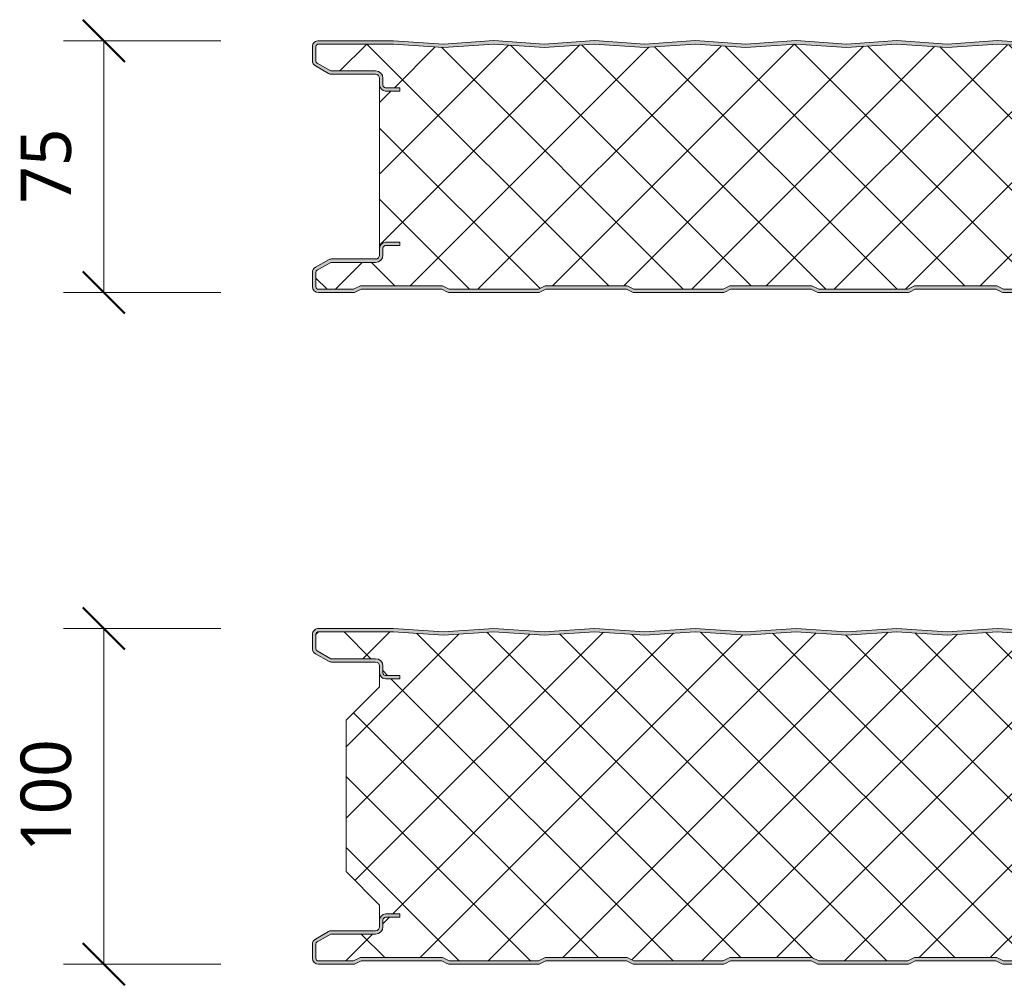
# Model space of a CAD drawing. Header units: millimetres. Extents: x 196 to 3485, y -270 to 1649.
# Tile 3 of 13: x 196 to 490, y 1130 to 1418. Entities that reach past the tile are written whole.
import ezdxf

# ---------------------------------------------------------------- set-up
doc = ezdxf.new("R2010")
doc.units = ezdxf.units.MM
for name, color, linetype, lineweight in [('A-ANNO-DIMS', 211, 'Continuous', 9), ('A-ANNO-DIMS-5', 211, 'Continuous', 9), ('A-DETL-GENF', 92, 'Continuous', 13)]:
    doc.layers.add(name, color=color, linetype=linetype, lineweight=lineweight)
doc.styles.add('Yu Gothic', font='Yu Gothic.ttf', dxfattribs={"height": 15})
doc.dimstyles.new('Diagonal', dxfattribs={"dimscale": 304.8, "dimtxt": 17.413553, "dimasz": 0.04101, "dimexe": 0.03937, "dimexo": 0.024606, "dimgap": 0.024606, "dimtad": 1, "dimdec": 0, "dimzin": 0, "dimdsep": 46, "dimtxsty": 'Yu Gothic', "dimblk1": 'OBLIQUE', "dimblk2": 'OBLIQUE', "dimsah": 1, "dimcen": 0.09, "dimazin": 0, "dimtfac": 1, "dimtdec": 4, "dimtix": 1, "dimtmove": 0, "dimatfit": 3, "dimfxl": 1, "dimtvp": 1, "dimtfill": 1, "dimtolj": 1, "dimtzin": 0, "dimarcsym": 2})

# ---------------------------------------------------------------- blocks, each defined once
blk = doc.blocks.new('CR 1100 - SATINLINE - FINELINE - CR 1100 75mm - SATINLINE - FINELINE-4278196-15 PANEL SIZE AND PROFILE Copy 1 Copy 2 Copy 1 Copy 1 Copy 2 Copy 1 Copy 1 Copy 1')
at = {"layer": 'A-DETL-GENF'}
h = blk.add_hatch(color=256, dxfattribs=at)
h.paths.add_polyline_path([(1057.01, 0), (1057.49, 0.06), (1057.94, 0.22), (1059.5, 1), (1083.5, 1), (1085.51, 0.06), (1086, 0), (1096.2, 0), (1096.67, 0.06), (1097.1, 0.24), (1097.48, 0.53), (1097.76, 0.9), (1097.94, 1.33), (1098, 1.8), (1098.04, 9.61), (1098.16, 9.9), (1098.35, 10.15), (1098.6, 10.34), (1098.89, 10.46), (1099.2, 10.5), (1118.2, 10.5), (1118.67, 10.56), (1119.1, 10.74), (1119.48, 11.03), (1119.76, 11.4), (1119.94, 11.83), (1120, 12.3), (1120, 13.2), (1119.94, 13.67), (1119.76, 14.1), (1119.38, 14.55), (1119.1, 14.76), (1118.67, 14.94), (1118.2, 15), (1114, 15), (1114, 14), (1118.41, 13.97), (1118.77, 13.77), (1118.98, 13.41), (1119, 13.2), (1118.98, 12.09), (1118.77, 11.73), (1118.41, 11.53), (1118.2, 11.5), (1099.2, 11.5), (1098.63, 11.43), (1098.1, 11.21), (1097.65, 10.86), (1097.3, 10.4), (1097.08, 9.87), (1097, 9.3), (1096.98, 1.59), (1096.77, 1.23), (1096.41, 1.03), (1096.2, 1), (1085.74, 1), (1083.74, 2), (1059.27, 2), (1057.27, 1), (1030.74, 1), (1028.74, 2), (1004.27, 2), (1002.27, 1), (975.74, 1), (973.74, 2), (949.27, 2), (947.27, 1), (920.74, 1), (918.74, 2), (894.27, 2), (892.27, 1), (865.74, 1), (863.74, 2), (839.27, 2), (837.27, 1), (810.74, 1), (808.74, 2), (784.27, 2), (782.27, 1), (755.74, 1), (753.74, 2), (729.27, 2), (727.27, 1), (700.74, 1), (698.74, 2), (674.27, 2), (672.27, 1), (645.74, 1), (643.74, 2), (619.27, 2), (617.27, 1), (590.74, 1), (588.74, 2), (564.27, 2), (562.27, 1), (535.74, 1), (533.74, 2), (509.27, 2), (507.27, 1), (480.74, 1), (478.74, 2), (454.27, 2), (452.27, 1), (425.74, 1), (423.74, 2), (399.27, 2), (397.27, 1), (370.74, 1), (368.74, 2), (344.27, 2), (342.27, 1), (315.74, 1), (313.74, 2), (289.27, 2), (287.27, 1), (260.74, 1), (258.74, 2), (234.27, 2), (232.27, 1), (205.74, 1), (203.74, 2), (179.27, 2), (177.27, 1), (150.74, 1), (148.74, 2), (124.27, 2), (122.27, 1), (95.74, 1), (93.74, 2), (69.27, 2), (67.27, 1), (40.74, 1), (38.74, 2), (14.27, 2), (12.27, 1), (1.59, 1.03), (1.23, 1.23), (1.03, 1.59), (1, 1.8), (1.03, 6.17), (1.23, 6.53), (1.4, 6.65), (5.46, 9), (18.8, 9), (19.37, 9.07), (19.9, 9.29), (20.36, 9.64), (20.71, 10.1), (20.93, 10.63), (21, 11.2), (21.03, 13.41), (21.23, 13.77), (21.59, 13.97), (21.8, 14), (26, 14), (26, 15), (21.8, 15), (21.33, 14.94), (20.9, 14.76), (20.53, 14.47), (20.24, 14.1), (20.06, 13.67), (20, 13.2), (19.96, 10.89), (19.84, 10.6), (19.65, 10.35), (19.4, 10.16), (19.11, 10.04), (18.8, 10), (5.68, 10), (5.21, 9.94), (4.78, 9.76), (0.9, 7.52), (0.53, 7.23), (0.24, 6.86), (0.06, 6.43), (0, 5.52), (0, 1.8), (0.06, 1.33), (0.24, 0.9), (0.53, 0.53), (0.9, 0.24), (1.33, 0.06), (1.8, 0), (12.49, 0.06), (12.94, 0.22), (14.5, 1), (38.5, 1), (40.51, 0.06), (41, 0), (67.49, 0.06), (67.94, 0.22), (69.5, 1), (93.5, 1), (95.51, 0.06), (96, 0), (122.49, 0.06), (122.94, 0.22), (124.5, 1), (148.5, 1), (150.51, 0.06), (151, 0), (177.49, 0.06), (177.94, 0.22), (179.5, 1), (203.5, 1), (205.51, 0.06), (206, 0), (232.49, 0.06), (232.94, 0.22), (234.5, 1), (258.5, 1), (260.51, 0.06), (261, 0), (287.49, 0.06), (287.94, 0.22), (289.5, 1), (313.5, 1), (315.51, 0.06), (316, 0), (342.49, 0.06), (342.94, 0.22), (344.5, 1), (368.5, 1), (370.51, 0.06), (371, 0), (397.49, 0.06), (397.94, 0.22), (399.5, 1), (423.5, 1), (425.51, 0.06), (426, 0), (452.49, 0.06), (453.05, 0.28), (454.5, 1), (478.5, 1), (480.51, 0.06), (481, 0), (507.49, 0.06), (507.94, 0.22), (509.5, 1), (533.5, 1), (535.51, 0.06), (536, 0), (562.49, 0.06), (562.94, 0.22), (564.5, 1), (588.5, 1), (590.51, 0.06), (591, 0), (617.49, 0.06), (617.94, 0.22), (619.5, 1), (643.5, 1), (645.51, 0.06), (646, 0), (672.49, 0.06), (672.94, 0.22), (674.5, 1), (698.5, 1), (700.51, 0.06), (701, 0), (727.49, 0.06), (727.94, 0.22), (729.5, 1), (753.5, 1), (755.51, 0.06), (756, 0), (782.49, 0.06), (782.94, 0.22), (784.5, 1), (808.5, 1), (810.51, 0.06), (811, 0), (837.49, 0.06), (837.94, 0.22), (839.5, 1), (863.5, 1), (865.51, 0.06), (866, 0), (892.49, 0.06), (892.94, 0.22), (894.5, 1), (918.5, 1), (920.51, 0.06), (921, 0), (947.49, 0.06), (947.94, 0.22), (949.5, 1), (973.5, 1), (975.51, 0.06), (976, 0), (1002.49, 0.06), (1002.94, 0.22), (1004.5, 1), (1028.5, 1), (1030.51, 0.06), (1031, 0)])
h.paths.add_polyline_path([(1118.2, 60), (1118.67, 60.06), (1119.1, 60.24), (1119.48, 60.53), (1119.76, 60.9), (1119.94, 61.33), (1120, 61.8), (1120, 62.7), (1119.94, 63.17), (1119.76, 63.6), (1119.48, 63.97), (1119.1, 64.26), (1118.67, 64.44), (1118.2, 64.5), (1098.89, 64.54), (1098.6, 64.66), (1098.35, 64.85), (1098.16, 65.1), (1098.04, 65.39), (1098, 65.7), (1098, 73.2), (1097.94, 73.67), (1097.76, 74.1), (1097.48, 74.47), (1097.1, 74.76), (1096.67, 74.94), (1096.2, 75), (1073.93, 75), (1059, 74), (1044, 75.01), (1029, 74), (1014, 75.01), (999, 74), (984, 75.01), (969, 74), (954, 75.01), (939, 74), (924, 75.01), (909, 74), (894, 75.01), (879, 74), (864, 75.01), (849, 74), (834, 75.01), (819, 74), (804, 75.01), (789, 74), (774, 75.01), (759, 74), (744, 75.01), (729, 74), (714, 75.01), (699, 74), (684, 75.01), (669, 74), (654, 75.01), (639, 74), (624, 75.01), (609, 74), (594, 75.01), (579, 74), (564, 75.01), (549, 74), (534, 75.01), (519, 74), (504, 75.01), (489, 74), (474, 75.01), (459, 74), (444, 75.01), (429, 74), (414, 75.01), (399, 74), (384, 75.01), (369, 74), (354, 75.01), (339, 74), (324, 75.01), (309, 74), (294, 75.01), (279, 74), (264, 75.01), (249, 74), (234, 75.01), (219, 74), (204, 75.01), (189, 74), (174, 75.01), (159, 74), (144, 75.01), (129, 74), (114, 75.01), (99, 74), (84, 75.01), (69, 74), (54, 75.01), (39, 74), (24.14, 75), (1.51, 74.98), (1.1, 74.86), (0.74, 74.65), (0.43, 74.37), (0.19, 74.02), (0.05, 73.62), (0, 73.2), (0, 69.04), (0.06, 68.57), (0.24, 68.14), (0.53, 67.77), (0.9, 67.48), (4.78, 65.24), (5.21, 65.06), (5.68, 65), (19.11, 64.96), (19.4, 64.84), (19.65, 64.65), (19.84, 64.4), (19.96, 64.11), (20, 63.8), (20, 61.8), (20.06, 61.34), (20.24, 60.9), (20.61, 60.47), (20.9, 60.24), (21.33, 60.06), (21.8, 60), (26, 60), (26, 61), (21.59, 61.03), (21.23, 61.24), (21.03, 61.59), (21, 61.8), (21, 63.8), (20.93, 64.37), (20.61, 65.03), (20.36, 65.36), (19.9, 65.71), (19.37, 65.93), (18.8, 66), (5.46, 66), (1.23, 68.48), (1.03, 68.83), (1, 69.04), (1.02, 73.39), (1.2, 73.73), (1.51, 73.95), (1.89, 74), (24.11, 74), (39, 73), (54, 74), (69, 73), (84, 74), (99, 73), (114, 74), (129, 73), (144, 74), (159, 73), (174, 74), (189, 73), (204, 74), (219, 73), (234, 74), (249, 73), (264, 74), (279, 73), (294, 74), (309, 73), (324, 74), (339, 73), (354, 74), (369, 73), (384, 74), (399, 73), (414, 74), (429, 73), (444, 74), (459, 73), (474, 74), (489, 73), (504, 74), (519, 73), (534, 74), (549, 73), (564, 74), (579, 73), (594, 74), (609, 73), (624, 74), (639, 73), (654, 74), (669, 73), (684, 74), (699, 73), (714, 74), (729, 73), (744, 74), (759, 73), (774, 74), (789, 73), (804, 74), (819, 73), (834, 74), (849, 73), (864, 74), (879, 73), (894, 74), (909, 73), (924, 74), (939, 73), (954, 74), (969, 73), (984, 74), (999.3, 73.02), (1014, 74), (1029, 73), (1044, 74), (1059, 73), (1073.89, 74), (1096.41, 73.97), (1096.77, 73.77), (1096.98, 73.41), (1097, 73.2), (1097, 65.7), (1097.08, 65.13), (1097.3, 64.6), (1097.65, 64.15), (1098.1, 63.8), (1098.63, 63.58), (1099.2, 63.5), (1118.41, 63.47), (1118.77, 63.27), (1118.98, 62.91), (1119, 62.7), (1118.98, 61.59), (1118.77, 61.24), (1118.41, 61.03), (1118.2, 61), (1114, 61), (1114, 60)])
h = blk.add_hatch(dxfattribs=at)
h.set_pattern_fill('FP_2', color=256, style=0, pattern_type=2)
h.set_pattern_definition([(45, (-283.583, -1336.559), (-10.6066, 10.6066), []), (135, (-283.583, -1336.559), (-10.6066, -10.6066), [])])
h.paths.add_polyline_path([(1057.01, 1), (1057.27, 1), (1059.27, 2), (1083.74, 2), (1085.74, 1), (1096.41, 1.03), (1096.77, 1.23), (1096.9, 1.4), (1097, 1.8), (1097.04, 9.61), (1097.09, 9.9), (1097.3, 10.4), (1097.65, 10.86), (1098.1, 11.21), (1098.63, 11.43), (1099.2, 11.5), (1118.41, 11.53), (1118.77, 11.73), (1118.9, 11.9), (1119, 12.3), (1118.95, 13.41), (1118.9, 13.6), (1118.6, 13.89), (1118.2, 14), (1114, 14), (1114, 15), (1118.6, 14.95), (1118.77, 14.9), (1119.1, 14.76), (1119.48, 14.47), (1119.76, 14.1), (1119.94, 13.67), (1120, 13.2), (1119.98, 61.59), (1119.94, 61.33), (1119.76, 60.9), (1119.48, 60.53), (1119.1, 60.24), (1118.6, 60.05), (1118.2, 60), (1114, 60), (1114, 61), (1118.41, 61.03), (1118.77, 61.24), (1118.9, 61.4), (1119, 61.8), (1118.95, 62.91), (1118.9, 63.1), (1118.6, 63.39), (1118.2, 63.5), (1098.89, 63.54), (1098.6, 63.59), (1098.1, 63.8), (1097.65, 64.15), (1097.3, 64.6), (1097.08, 65.13), (1097, 65.7), (1096.95, 73.41), (1096.85, 73.67), (1096.6, 73.89), (1096.2, 74), (1073.84, 74), (1059, 73), (1043.83, 73.99), (1029, 73), (1013.91, 74), (999, 73), (983.91, 74), (969, 73), (953.91, 74), (939, 73), (923.83, 73.99), (909, 73), (893.91, 74), (879, 73), (863.83, 73.99), (849, 73), (833.91, 74), (819, 73), (803.91, 74), (789, 73), (773.83, 73.99), (759, 73), (743.83, 73.99), (729, 73), (713.91, 74), (699, 73), (683.83, 73.99), (669, 73), (653.91, 74), (639, 73), (623.91, 74), (609, 73), (593.83, 73.99), (579, 73), (563.91, 74), (549, 73), (533.91, 74), (519, 73), (503.83, 73.99), (489, 73), (473.83, 73.99), (459, 73), (443.83, 73.99), (429, 73), (413.83, 73.99), (399, 73), (383.91, 74), (369, 73), (353.91, 74), (339, 73), (323.83, 73.99), (309, 73), (293.83, 73.99), (279, 73), (263.83, 73.99), (249, 73), (233.91, 74), (219, 73), (203.83, 73.99), (189, 73), (173.91, 74), (159, 73), (143.83, 73.99), (129, 73), (113.83, 73.99), (99, 73), (83.91, 74), (69, 73), (53.91, 74), (39, 73), (24.11, 74), (1.51, 73.95), (1.2, 73.73), (1.09, 73.57), (1, 73.2), (1.06, 68.83), (1.11, 68.64), (1.4, 68.35), (5.46, 66), (19.11, 65.96), (19.4, 65.91), (19.9, 65.71), (20.36, 65.36), (20.71, 64.9), (20.93, 64.37), (21, 63.8), (21.06, 61.59), (21.16, 61.34), (21.4, 61.11), (21.8, 61), (26, 61), (26, 60), (21.4, 60.05), (21.23, 60.1), (20.9, 60.24), (20.53, 60.53), (20.24, 60.9), (20.06, 61.34), (20, 61.59), (20.03, 13.41), (20.06, 13.67), (20.24, 14.1), (20.63, 14.55), (20.9, 14.76), (21.4, 14.95), (21.8, 15), (26, 15), (26, 14), (21.59, 13.97), (21.23, 13.77), (21.11, 13.6), (21, 13.2), (20.96, 10.89), (20.91, 10.6), (20.61, 9.97), (20.36, 9.64), (19.9, 9.29), (19.37, 9.07), (18.8, 9), (5.46, 9), (1.23, 6.53), (1.11, 6.36), (1, 5.96), (1.06, 1.59), (1.11, 1.4), (1.4, 1.11), (1.8, 1), (12.27, 1), (14.27, 2), (38.74, 2), (40.74, 1), (67.27, 1), (69.27, 2), (93.74, 2), (95.74, 1), (122.27, 1), (124.27, 2), (148.74, 2), (150.74, 1), (177.27, 1), (179.27, 2), (203.74, 2), (205.74, 1), (232.27, 1), (234.27, 2), (258.74, 2), (260.74, 1), (287.27, 1), (289.27, 2), (313.74, 2), (315.74, 1), (342.27, 1), (344.27, 2), (368.74, 2), (370.74, 1), (397.27, 1), (399.27, 2), (423.74, 2), (425.74, 1), (452.27, 1), (454.27, 2), (478.74, 2), (480.74, 1), (507.27, 1), (509.27, 2), (533.74, 2), (535.74, 1), (562.27, 1), (564.27, 2), (588.74, 2), (590.74, 1), (617.27, 1), (619.27, 2), (643.74, 2), (645.74, 1), (672.27, 1), (674.27, 2), (698.74, 2), (700.74, 1), (727.27, 1), (729.27, 2), (753.74, 2), (755.74, 1), (782.27, 1), (784.27, 2), (808.74, 2), (810.74, 1), (837.27, 1), (839.27, 2), (863.74, 2), (865.74, 1), (892.27, 1), (894.27, 2), (918.74, 2), (920.74, 1), (947.27, 1), (949.27, 2), (973.74, 2), (975.74, 1), (1002.27, 1), (1004.27, 2), (1028.74, 2), (1030.74, 1), (1031, 1)])
for p, q in [((1.89, 74), (24.11, 74)), ((24.14, 75), (1.93, 75)), ((24.11, 74), (39, 73)), ((39, 74), (24.14, 75)), ((54, 75.01), (39, 74)), ((39, 73), (54, 74)), ((69, 74), (54, 75.01)), ((54, 74), (69, 73)), ((84, 75.01), (69, 74)), ((69, 73), (84, 74)), ((99, 74), (84, 75.01)), ((84, 74), (99, 73)), ((114, 75.01), (99, 74)), ((99, 73), (114, 74)), ((129, 74), (114, 75.01)), ((114, 74), (129, 73)), ((144, 75.01), (129, 74)), ((129, 73), (144, 74)), ((159, 74), (144, 75.01)), ((144, 74), (159, 73)), ((174, 75.01), (159, 74)), ((159, 73), (174, 74)), ((189, 74), (174, 75.01)), ((174, 74), (189, 73)), ((204, 75.01), (189, 74)), ((189, 73), (204, 74)), ((219, 74), (204, 75.01)), ((204, 74), (219, 73)), ((0, 73.2), (0, 69.04)), ((1, 69.04), (1, 73.2)), ((0.9, 67.48), (4.78, 65.24)), ((5.46, 66), (1.4, 68.35)), ((18.8, 66), (5.46, 66)), ((5.68, 65), (18.8, 65)), ((20, 63.8), (20, 61.8)), ((20, 61.8), (20, 13.2)), ((21, 61.8), (21, 63.8)), ((26, 61), (21.8, 61)), ((21.8, 60), (26, 60)), ((26, 60), (26, 61)), ((26, 15), (21.8, 15)), ((26, 14), (26, 15)), ((20, 13.2), (20, 11.2)), ((21, 11.2), (21, 13.2)), ((21.8, 14), (26, 14)), ((4.78, 9.76), (0.9, 7.52)), ((1.4, 6.65), (5.46, 9)), ((5.46, 9), (18.8, 9)), ((18.8, 10), (5.68, 10)), ((0, 5.96), (0, 1.8)), ((1, 1.8), (1, 5.96)), ((12.27, 1), (1.8, 1)), ((1.8, 0), (12.01, 0)), ((14.27, 2), (12.27, 1)), ((12.94, 0.22), (14.5, 1)), ((38.74, 2), (14.27, 2)), ((14.5, 1), (38.5, 1)), ((38.5, 1), (40.06, 0.22)), ((40.74, 1), (38.74, 2)), ((67.27, 1), (40.74, 1)), ((41, 0), (67.01, 0)), ((69.27, 2), (67.27, 1)), ((67.94, 0.22), (69.5, 1)), ((93.74, 2), (69.27, 2)), ((69.5, 1), (93.5, 1)), ((93.5, 1), (95.06, 0.22)), ((95.74, 1), (93.74, 2)), ((122.27, 1), (95.74, 1)), ((124.27, 2), (122.27, 1)), ((122.94, 0.22), (124.5, 1)), ((148.74, 2), (124.27, 2)), ((124.5, 1), (148.5, 1)), ((148.5, 1), (150.06, 0.22)), ((150.74, 1), (148.74, 2)), ((177.27, 1), (150.74, 1)), ((179.27, 2), (177.27, 1)), ((177.94, 0.22), (179.5, 1)), ((203.74, 2), (179.27, 2)), ((179.5, 1), (203.5, 1)), ((203.5, 1), (205.06, 0.22)), ((205.74, 1), (203.74, 2)), ((232.27, 1), (205.74, 1)), ((96, 0), (122.01, 0)), ((151, 0), (177.01, 0)), ((206, 0), (232.01, 0))]:
    blk.add_line(p, q, dxfattribs=at)
for centre, radius, start, end in [((1.8, 73.2), 1.8, 85.8468, 180), ((1.8, 73.2), 0.8, 83.7686, 180), ((1.8, 69.04), 1.8, 180, 240), ((1.8, 69.04), 0.8, 180, 240), ((5.68, 66.8), 1.8, 240, 270), ((18.8, 63.8), 2.2, 360, 90), ((18.8, 63.8), 1.2, 360, 90), ((21.8, 61.8), 1.8, 180, 270), ((21.8, 61.8), 0.8, 180, 270), ((21.8, 13.2), 1.8, 90, 180), ((21.8, 13.2), 0.8, 90, 180), ((5.68, 8.2), 1.8, 90, 120), ((18.8, 11.2), 2.2, 270, 0), ((18.8, 11.2), 1.2, 270, 360), ((1.8, 5.96), 1.8, 120, 180), ((1.8, 5.96), 0.8, 120, 180), ((1.8, 1.8), 1.8, 180, 270), ((1.8, 1.8), 0.8, 180, 270), ((12.01, 2.1), 2.1, 270, 296.5651), ((41, 2.1), 2.1, 243.4349, 270), ((67.01, 2.1), 2.1, 270, 296.5651), ((96, 2.1), 2.1, 243.4349, 270), ((122.01, 2.1), 2.1, 270, 296.5651), ((151, 2.1), 2.1, 243.4349, 270), ((177.01, 2.1), 2.1, 270, 296.5651), ((206, 2.1), 2.1, 243.4349, 270)]:
    blk.add_arc(centre, radius, start, end, dxfattribs=at)
blk = doc.blocks.new('CR 1100 - SATINLINE - FINELINE - CR 1100 100mm - SATINLINE - FINELINE-4278170-15 PANEL SIZE AND PROFILE Copy 1 Copy 2 Copy 1 Copy 1 Copy 2 Copy 1 Copy 1 Copy 1')
at = {"layer": 'A-DETL-GENF'}
h = blk.add_hatch(color=256, dxfattribs=at)
h.paths.add_polyline_path([(1057.01, 0), (1057.49, 0.06), (1057.94, 0.22), (1059.5, 1), (1083.5, 1), (1085.51, 0.06), (1086, 0), (1096.2, 0), (1096.67, 0.06), (1097.1, 0.24), (1097.48, 0.53), (1097.76, 0.9), (1097.94, 1.33), (1098, 1.8), (1098.04, 9.61), (1098.16, 9.9), (1098.35, 10.15), (1098.6, 10.34), (1098.89, 10.46), (1099.2, 10.5), (1118.2, 10.5), (1118.67, 10.56), (1119.1, 10.74), (1119.48, 11.03), (1119.76, 11.4), (1119.94, 11.83), (1120, 12.3), (1120, 13.2), (1119.94, 13.67), (1119.76, 14.1), (1119.48, 14.47), (1119.1, 14.76), (1118.67, 14.94), (1118.2, 15), (1114, 15), (1114, 14), (1118.41, 13.97), (1118.77, 13.77), (1118.98, 13.41), (1119, 13.2), (1118.98, 12.09), (1118.77, 11.73), (1118.41, 11.53), (1118.2, 11.5), (1099.2, 11.5), (1098.63, 11.43), (1098.1, 11.21), (1097.65, 10.86), (1097.3, 10.4), (1097.08, 9.87), (1097, 9.3), (1096.98, 1.59), (1096.77, 1.23), (1096.41, 1.03), (1096.2, 1), (1085.74, 1), (1083.74, 2), (1059.27, 2), (1057.27, 1), (1030.74, 1), (1028.74, 2), (1004.27, 2), (1002.27, 1), (975.74, 1), (973.74, 2), (949.27, 2), (947.27, 1), (920.74, 1), (918.74, 2), (894.27, 2), (892.27, 1), (865.74, 1), (863.74, 2), (839.27, 2), (837.27, 1), (810.74, 1), (808.74, 2), (784.27, 2), (782.27, 1), (755.74, 1), (753.74, 2), (729.27, 2), (727.27, 1), (700.74, 1), (698.74, 2), (674.27, 2), (672.27, 1), (645.74, 1), (643.74, 2), (619.27, 2), (617.27, 1), (590.74, 1), (588.74, 2), (564.27, 2), (562.27, 1), (535.74, 1), (533.74, 2), (509.27, 2), (507.27, 1), (480.74, 1), (478.74, 2), (454.27, 2), (452.27, 1), (425.74, 1), (423.74, 2), (399.27, 2), (397.27, 1), (370.74, 1), (368.74, 2), (344.27, 2), (342.27, 1), (315.74, 1), (313.74, 2), (289.27, 2), (287.27, 1), (260.74, 1), (258.74, 2), (234.27, 2), (232.27, 1), (205.74, 1), (203.74, 2), (179.27, 2), (177.27, 1), (150.74, 1), (148.74, 2), (124.27, 2), (122.27, 1), (95.74, 1), (93.74, 2), (69.27, 2), (67.27, 1), (40.74, 1), (38.74, 2), (14.27, 2), (12.27, 1), (1.59, 1.03), (1.23, 1.23), (1.03, 1.59), (1, 1.8), (1.03, 6.17), (1.23, 6.53), (1.4, 6.65), (5.46, 9), (18.8, 9), (19.37, 9.07), (19.9, 9.29), (20.36, 9.64), (20.71, 10.1), (20.93, 10.63), (21, 11.2), (21.03, 13.41), (21.23, 13.77), (21.59, 13.97), (21.8, 14), (26, 14), (26, 15), (21.8, 15), (21.33, 14.94), (20.9, 14.76), (20.53, 14.47), (20.24, 14.1), (20.06, 13.67), (20, 13.2), (19.96, 10.89), (19.84, 10.6), (19.65, 10.35), (19.4, 10.16), (19.11, 10.04), (18.8, 10), (5.68, 10), (5.21, 9.94), (4.78, 9.76), (0.9, 7.52), (0.53, 7.23), (0.24, 6.86), (0.06, 6.43), (0, 5.96), (0, 1.8), (0.06, 1.33), (0.24, 0.9), (0.53, 0.53), (0.9, 0.24), (1.33, 0.06), (1.8, 0), (12.49, 0.06), (13.02, 0.26), (14.5, 1), (38.5, 1), (40.51, 0.06), (41, 0), (67.49, 0.06), (67.94, 0.22), (69.5, 1), (93.5, 1), (95.51, 0.06), (96, 0), (122.49, 0.06), (122.94, 0.22), (124.5, 1), (148.5, 1), (150.51, 0.06), (151, 0), (177.49, 0.06), (177.94, 0.22), (179.5, 1), (203.5, 1), (205.51, 0.06), (206, 0), (232.49, 0.06), (232.94, 0.22), (234.5, 1), (258.5, 1), (260.51, 0.06), (261, 0), (287.49, 0.06), (287.94, 0.22), (289.5, 1), (313.5, 1), (315.51, 0.06), (316, 0), (342.49, 0.06), (342.94, 0.22), (344.5, 1), (368.5, 1), (370.51, 0.06), (371, 0), (397.49, 0.06), (397.94, 0.22), (399.5, 1), (423.5, 1), (425.51, 0.06), (426, 0), (452.49, 0.06), (453.05, 0.28), (454.5, 1), (478.5, 1), (480.51, 0.06), (481, 0), (507.49, 0.06), (507.94, 0.22), (509.5, 1), (533.5, 1), (535.51, 0.06), (536, 0), (562.49, 0.06), (562.94, 0.22), (564.5, 1), (588.5, 1), (590.51, 0.06), (591, 0), (617.49, 0.06), (617.94, 0.22), (619.5, 1), (643.5, 1), (645.51, 0.06), (646, 0), (672.49, 0.06), (672.94, 0.22), (674.5, 1), (698.5, 1), (700.51, 0.06), (701, 0), (727.49, 0.06), (727.94, 0.22), (729.5, 1), (753.5, 1), (755.51, 0.06), (756, 0), (782.49, 0.06), (782.94, 0.22), (784.5, 1), (808.5, 1), (810.51, 0.06), (811, 0), (837.49, 0.06), (837.94, 0.22), (839.5, 1), (863.5, 1), (865.51, 0.06), (866, 0), (892.49, 0.06), (892.94, 0.22), (894.5, 1), (918.5, 1), (920.51, 0.06), (921, 0), (947.49, 0.06), (947.94, 0.22), (949.5, 1), (973.5, 1), (975.51, 0.06), (976, 0), (1002.49, 0.06), (1002.94, 0.22), (1004.5, 1), (1028.5, 1), (1030.51, 0.06), (1031, 0)])
h.paths.add_polyline_path([(1118.2, 85), (1118.67, 85.06), (1119.1, 85.24), (1119.48, 85.53), (1119.76, 85.9), (1119.94, 86.33), (1120, 86.8), (1120, 87.7), (1119.94, 88.17), (1119.76, 88.6), (1119.48, 88.97), (1119.1, 89.26), (1118.67, 89.44), (1118.2, 89.5), (1098.89, 89.54), (1098.6, 89.66), (1098.35, 89.85), (1098.16, 90.1), (1098.04, 90.39), (1098, 90.7), (1098, 98.2), (1097.94, 98.67), (1097.76, 99.1), (1097.48, 99.47), (1097.1, 99.76), (1096.67, 99.94), (1096.2, 100), (1073.93, 100), (1059, 99), (1044, 100.01), (1029, 99), (1014, 100.01), (999, 99), (984, 100.01), (969, 99), (954, 100.01), (939, 99), (924, 100.01), (909, 99), (894, 100.01), (879, 99), (864, 100.01), (849, 99), (834, 100.01), (819, 99), (804, 100.01), (789, 99), (774, 100.01), (759, 99), (744, 100.01), (729, 99), (714, 100.01), (699, 99), (684, 100.01), (669, 99), (654, 100.01), (639, 99), (624, 100.01), (609, 99), (594, 100.01), (579, 99), (564, 100.01), (549, 99), (534, 100.01), (519, 99), (504, 100.01), (489, 99), (474, 100.01), (459, 99), (444, 100.01), (429, 99), (414, 100.01), (399, 99), (384, 100.01), (369, 99), (354, 100.01), (339, 99), (324, 100.01), (309, 99), (294, 100.01), (279, 99), (264, 100.01), (249, 99), (234, 100.01), (219, 99), (204, 100.01), (189, 99), (174, 100.01), (159, 99), (144, 100.01), (129, 99), (114, 100.01), (99, 99), (84, 100.01), (69, 99), (54, 100.01), (39, 99), (24.14, 100), (1.51, 99.98), (1.1, 99.86), (0.74, 99.65), (0.43, 99.37), (0.19, 99.02), (0.05, 98.62), (0, 98.2), (0, 94.04), (0.06, 93.57), (0.24, 93.14), (0.53, 92.77), (0.9, 92.48), (4.78, 90.24), (5.21, 90.06), (5.68, 90), (19.11, 89.96), (19.4, 89.84), (19.65, 89.65), (19.84, 89.4), (19.96, 89.11), (20, 88.8), (20, 86.8), (20.06, 86.34), (20.24, 85.9), (20.53, 85.53), (20.9, 85.24), (21.33, 85.06), (21.8, 85), (26, 85), (26, 86), (21.59, 86.03), (21.23, 86.24), (21.03, 86.59), (21, 86.8), (21, 88.8), (20.93, 89.37), (20.71, 89.9), (20.36, 90.36), (19.9, 90.71), (19.37, 90.93), (18.8, 91), (5.46, 91), (1.23, 93.48), (1.03, 93.83), (1, 94.04), (1.02, 98.39), (1.2, 98.73), (1.51, 98.95), (1.89, 99), (24.11, 99), (39, 98), (54, 99), (69, 98), (84, 99), (99, 98), (114, 99), (129, 98), (144, 99), (159, 98), (174, 99), (189, 98), (204, 99), (219, 98), (234, 99), (249, 98), (264, 99), (279, 98), (294, 99), (309, 98), (324, 99), (339, 98), (354, 99), (369, 98), (384, 99), (399, 98), (414, 99), (429, 98), (444, 99), (459, 98), (474, 99), (489, 98), (504, 99), (519, 98), (534, 99), (549, 98), (564, 99), (579, 98), (594, 99), (609, 98), (624, 99), (639, 98), (654, 99), (669, 98), (684, 99), (699, 98), (714, 99), (729, 98), (744, 99), (759, 98), (774, 99), (789, 98), (804, 99), (819, 98), (834, 99), (849, 98), (864, 99), (879, 98), (894, 99), (909, 98), (924, 99), (939, 98), (954, 99), (969, 98), (984, 99), (999.3, 98.02), (1014, 99), (1029, 98), (1044, 99), (1059, 98), (1073.89, 99), (1096.41, 98.97), (1096.77, 98.77), (1096.98, 98.41), (1097, 98.2), (1097, 90.7), (1097.08, 90.13), (1097.3, 89.6), (1097.65, 89.15), (1098.1, 88.8), (1098.63, 88.58), (1099.2, 88.5), (1118.41, 88.47), (1118.77, 88.27), (1118.98, 87.91), (1119, 87.7), (1118.98, 86.59), (1118.77, 86.24), (1118.41, 86.03), (1118.2, 86), (1114, 86), (1114, 85)])
h = blk.add_hatch(dxfattribs=at)
h.set_pattern_fill('FP_3', color=256, style=0, pattern_type=2)
h.set_pattern_definition([(45, (-283.583, -1136.559), (-10.6066, 10.6066), []), (135, (-283.583, -1136.559), (-10.6066, -10.6066), [])])
h.paths.add_polyline_path([(1031, 1), (1057.27, 1), (1059.27, 2), (1083.74, 2), (1085.74, 1), (1096.41, 1.03), (1096.77, 1.23), (1096.9, 1.4), (1097, 1.8), (1097.04, 9.61), (1097.09, 9.9), (1097.3, 10.4), (1097.65, 10.86), (1098.1, 11.21), (1098.63, 11.43), (1099.2, 11.5), (1118.41, 11.53), (1118.77, 11.73), (1118.9, 11.9), (1119, 12.3), (1118.95, 13.41), (1118.9, 13.6), (1118.6, 13.89), (1118.2, 14), (1114, 14), (1114, 15), (1118.6, 14.95), (1118.77, 14.9), (1119.1, 14.76), (1119.48, 14.47), (1119.76, 14.1), (1119.94, 13.67), (1120, 13.41), (1120, 17.6), (1110, 27.61), (1110, 72.68), (1120, 82.6), (1119.96, 86.5), (1119.92, 86.26), (1119.58, 85.67), (1119.44, 85.49), (1119.07, 85.23), (1118.6, 85.05), (1118.2, 85), (1114, 85), (1114, 86), (1118.41, 86.03), (1118.77, 86.24), (1118.9, 86.4), (1119, 86.8), (1118.95, 87.91), (1118.85, 88.16), (1118.6, 88.39), (1118.2, 88.5), (1098.89, 88.54), (1098.6, 88.59), (1098.1, 88.8), (1097.65, 89.15), (1097.3, 89.6), (1097.08, 90.13), (1097, 90.7), (1096.95, 98.41), (1096.85, 98.67), (1096.6, 98.89), (1096.2, 99), (1073.84, 99), (1059, 98), (1043.83, 98.99), (1029, 98), (1013.91, 99), (999, 98), (983.91, 99), (969, 98), (953.91, 99), (939, 98), (923.83, 98.99), (909, 98), (893.91, 99), (879, 98), (863.83, 98.99), (849, 98), (833.91, 99), (819, 98), (803.91, 99), (789, 98), (773.83, 98.99), (759, 98), (743.83, 98.99), (729, 98), (713.91, 99), (699, 98), (683.83, 98.99), (669, 98), (653.83, 98.99), (639, 98), (623.91, 99), (609, 98), (593.91, 99), (579, 98), (563.91, 99), (549, 98), (533.91, 99), (519, 98), (503.83, 98.99), (489, 98), (473.83, 98.99), (459, 98), (443.83, 98.99), (429, 98), (413.83, 98.99), (399, 98), (383.91, 99), (369, 98), (353.91, 99), (339, 98), (323.83, 98.99), (309, 98), (293.83, 98.99), (279, 98), (263.83, 98.99), (249, 98), (233.91, 99), (219, 98), (203.83, 98.99), (189, 98), (173.91, 99), (159, 98), (143.83, 98.99), (129, 98), (113.83, 98.99), (99, 98), (83.91, 99), (69, 98), (53.91, 99), (39, 98), (24.11, 99), (1.51, 98.95), (1.2, 98.73), (1.09, 98.57), (1, 98.2), (1.06, 93.83), (1.11, 93.64), (1.4, 93.35), (5.46, 91), (19.11, 90.96), (19.4, 90.91), (19.9, 90.71), (20.36, 90.36), (20.71, 89.9), (20.93, 89.37), (21, 88.8), (21.06, 86.59), (21.16, 86.34), (21.4, 86.11), (21.8, 86), (26, 86), (26, 85), (21.4, 85.05), (21.23, 85.1), (20.9, 85.24), (20.53, 85.53), (20.24, 85.9), (20.06, 86.34), (20, 86.8), (20, 82.6), (10, 72.68), (10, 27.61), (20, 17.6), (20.03, 13.41), (20.06, 13.67), (20.24, 14.1), (20.61, 14.53), (20.9, 14.76), (21.4, 14.95), (21.8, 15), (26, 15), (26, 14), (21.59, 13.97), (21.23, 13.77), (21.11, 13.6), (21, 13.2), (20.96, 10.89), (20.91, 10.6), (20.61, 9.97), (20.36, 9.64), (19.9, 9.29), (19.37, 9.07), (18.8, 9), (5.46, 9), (1.23, 6.53), (1.11, 6.36), (1, 5.96), (1.06, 1.59), (1.11, 1.4), (1.4, 1.11), (1.8, 1), (12.27, 1), (14.27, 2), (38.74, 2), (40.74, 1), (67.27, 1), (69.27, 2), (93.74, 2), (95.74, 1), (122.27, 1), (124.27, 2), (148.74, 2), (150.74, 1), (177.27, 1), (179.27, 2), (203.74, 2), (205.74, 1), (232.27, 1), (234.27, 2), (258.74, 2), (260.74, 1), (287.27, 1), (289.27, 2), (313.74, 2), (315.74, 1), (342.27, 1), (344.27, 2), (368.74, 2), (370.74, 1), (397.27, 1), (399.27, 2), (423.74, 2), (425.74, 1), (452.27, 1), (454.27, 2), (478.74, 2), (480.74, 1), (507.27, 1), (509.27, 2), (533.74, 2), (535.74, 1), (562.27, 1), (564.27, 2), (588.74, 2), (590.74, 1), (617.27, 1), (619.27, 2), (643.74, 2), (645.74, 1), (672.27, 1), (674.27, 2), (698.74, 2), (700.74, 1), (727.27, 1), (729.27, 2), (753.74, 2), (755.74, 1), (782.27, 1), (784.27, 2), (808.74, 2), (810.74, 1), (837.27, 1), (839.27, 2), (863.74, 2), (865.74, 1), (892.27, 1), (894.27, 2), (918.74, 2), (920.74, 1), (947.27, 1), (949.27, 2), (973.74, 2), (975.74, 1), (1002.27, 1), (1004.27, 2), (1028.74, 2), (1030.74, 1)])
for p, q in [((24.14, 100), (1.93, 100)), ((39, 99), (24.14, 100)), ((54, 100.01), (39, 99)), ((69, 99), (54, 100.01)), ((84, 100.01), (69, 99)), ((99, 99), (84, 100.01)), ((114, 100.01), (99, 99)), ((129, 99), (114, 100.01)), ((144, 100.01), (129, 99)), ((159, 99), (144, 100.01)), ((174, 100.01), (159, 99)), ((189, 99), (174, 100.01)), ((204, 100.01), (189, 99)), ((219, 99), (204, 100.01)), ((0, 98.2), (0, 94.04)), ((1, 94.04), (1, 98.2)), ((1.89, 99), (24.11, 99)), ((24.11, 99), (39, 98)), ((39, 98), (54, 99)), ((54, 99), (69, 98)), ((69, 98), (84, 99)), ((84, 99), (99, 98)), ((99, 98), (114, 99)), ((114, 99), (129, 98)), ((129, 98), (144, 99)), ((144, 99), (159, 98)), ((159, 98), (174, 99)), ((174, 99), (189, 98)), ((189, 98), (204, 99)), ((204, 99), (219, 98)), ((0.9, 92.48), (4.78, 90.24)), ((5.46, 91), (1.4, 93.35)), ((18.8, 91), (5.46, 91)), ((5.68, 90), (18.8, 90)), ((20, 88.8), (20, 86.8)), ((21, 86.8), (21, 88.8)), ((20, 86.8), (20, 82.6)), ((26, 86), (21.8, 86)), ((26, 85), (26, 86)), ((20, 82.6), (10, 72.68)), ((21.8, 85), (26, 85)), ((10, 72.68), (10, 27.61)), ((10, 27.61), (20, 17.6)), ((20, 17.6), (20, 13.2)), ((26, 15), (21.8, 15)), ((26, 14), (26, 15)), ((20, 13.2), (20, 11.2)), ((21, 11.2), (21, 13.2)), ((21.8, 14), (26, 14)), ((4.78, 9.76), (0.9, 7.52)), ((1.4, 6.65), (5.46, 9)), ((5.46, 9), (18.8, 9)), ((18.8, 10), (5.68, 10)), ((0, 5.96), (0, 1.8)), ((1, 1.8), (1, 5.96)), ((12.27, 1), (1.8, 1)), ((1.8, 0), (12.01, 0)), ((14.27, 2), (12.27, 1)), ((12.94, 0.22), (14.5, 1)), ((38.74, 2), (14.27, 2)), ((14.5, 1), (38.5, 1)), ((38.5, 1), (40.06, 0.22)), ((40.74, 1), (38.74, 2)), ((67.27, 1), (40.74, 1)), ((41, 0), (67.01, 0)), ((69.27, 2), (67.27, 1)), ((67.94, 0.22), (69.5, 1)), ((93.74, 2), (69.27, 2)), ((69.5, 1), (93.5, 1)), ((93.5, 1), (95.06, 0.22)), ((95.74, 1), (93.74, 2)), ((122.27, 1), (95.74, 1)), ((124.27, 2), (122.27, 1)), ((122.94, 0.22), (124.5, 1)), ((148.74, 2), (124.27, 2)), ((124.5, 1), (148.5, 1)), ((148.5, 1), (150.06, 0.22)), ((150.74, 1), (148.74, 2)), ((177.27, 1), (150.74, 1)), ((179.27, 2), (177.27, 1)), ((177.94, 0.22), (179.5, 1)), ((203.74, 2), (179.27, 2)), ((179.5, 1), (203.5, 1)), ((203.5, 1), (205.06, 0.22)), ((205.74, 1), (203.74, 2)), ((232.27, 1), (205.74, 1)), ((96, 0), (122.01, 0)), ((151, 0), (177.01, 0)), ((206, 0), (232.01, 0))]:
    blk.add_line(p, q, dxfattribs=at)
for centre, radius, start, end in [((1.8, 98.2), 1.8, 85.8468, 180), ((1.8, 98.2), 0.8, 83.7686, 180), ((1.8, 94.04), 1.8, 180, 240), ((1.8, 94.04), 0.8, 180, 240), ((18.8, 88.8), 2.2, 360, 90), ((5.68, 91.8), 1.8, 240, 270), ((18.8, 88.8), 1.2, 0, 90), ((21.8, 86.8), 1.8, 180, 270), ((21.8, 86.8), 0.8, 180, 270), ((21.8, 13.2), 1.8, 90, 180), ((21.8, 13.2), 0.8, 90, 180), ((5.68, 8.2), 1.8, 90, 120), ((18.8, 11.2), 2.2, 270, 0), ((18.8, 11.2), 1.2, 270, 0), ((1.8, 5.96), 1.8, 120, 180), ((1.8, 5.96), 0.8, 120, 180), ((1.8, 1.8), 1.8, 180, 270), ((1.8, 1.8), 0.8, 180, 270), ((12.01, 2.1), 2.1, 270, 296.5651), ((41, 2.1), 2.1, 243.4349, 270), ((67.01, 2.1), 2.1, 270, 296.5651), ((96, 2.1), 2.1, 243.4349, 270), ((122.01, 2.1), 2.1, 270, 296.5651), ((151, 2.1), 2.1, 243.4349, 270), ((177.01, 2.1), 2.1, 270, 296.5651), ((206, 2.1), 2.1, 243.4349, 270)]:
    blk.add_arc(centre, radius, start, end, dxfattribs=at)
blk = doc.blocks.new('DIMBLOCK2-15 PANEL SIZE AND PROFILE Copy 1 Copy 2 Copy 1 Copy 1 Copy 2 Copy 1 Copy 1 Copy 1')
at = {"layer": 'A-ANNO-DIMS-5', "lineweight": 50}
for p, q in [((221.48, 1411.56), (215.23, 1417.81)), ((221.48, 1411.56), (227.73, 1405.31)), ((221.48, 1336.56), (215.23, 1342.81)), ((221.48, 1336.56), (227.73, 1330.31))]:
    blk.add_line(p, q, dxfattribs=at)
at = {"layer": 'A-ANNO-DIMS-5'}
for p, q in [((221.48, 1411.56), (209.48, 1411.56)), ((221.48, 1336.56), (221.48, 1411.56)), ((221.48, 1411.56), (256.31, 1411.56)), ((221.48, 1336.56), (209.48, 1336.56)), ((221.48, 1336.56), (256.31, 1336.56))]:
    blk.add_line(p, q, dxfattribs=at)
at = {"layer": 'A-ANNO-DIMS-5', "color": 0, "insert": (196.68, 1363.05), "char_height": 15, "width": 26.4276, "attachment_point": 1, "rotation": 90, "line_spacing_factor": 1.024327, "style": 'Yu Gothic', "bg_fill": 3, "box_fill_scale": 1.25, "bg_fill_color": 9, "bg_fill_true_color": 13158600, "bg_fill_transparency": 0}
blk.add_mtext('75', dxfattribs=at)
blk = doc.blocks.new('_Oblique')
at = {"color": 0, "linetype": 'ByBlock', "lineweight": -2}
blk.add_line((-0.5, -0.5), (0.5, 0.5), dxfattribs=at)
blk = doc.blocks.new('DIMBLOCK3-15 PANEL SIZE AND PROFILE Copy 1 Copy 2 Copy 1 Copy 1 Copy 2 Copy 1 Copy 1 Copy 1')
at = {"layer": 'A-ANNO-DIMS-5', "lineweight": 50}
for p, q in [((221.48, 1236.56), (215.23, 1242.81)), ((221.48, 1236.56), (227.73, 1230.31)), ((221.48, 1136.56), (215.23, 1142.81)), ((221.48, 1136.56), (227.73, 1130.31))]:
    blk.add_line(p, q, dxfattribs=at)
at = {"layer": 'A-ANNO-DIMS-5'}
for p, q in [((221.48, 1236.56), (209.48, 1236.56)), ((221.48, 1136.56), (221.48, 1236.56)), ((221.48, 1236.56), (256.31, 1236.56)), ((221.48, 1136.56), (209.48, 1136.56)), ((221.48, 1136.56), (256.31, 1136.56))]:
    blk.add_line(p, q, dxfattribs=at)
at = {"layer": 'A-ANNO-DIMS-5', "color": 0, "insert": (196.68, 1170.04), "char_height": 15, "width": 39.6414, "attachment_point": 1, "rotation": 90, "line_spacing_factor": 1.024327, "style": 'Yu Gothic', "bg_fill": 3, "box_fill_scale": 1.25, "bg_fill_color": 9, "bg_fill_true_color": 13158600, "bg_fill_transparency": 0}
blk.add_mtext('100', dxfattribs=at)

msp = doc.modelspace()

# ---------------------------------------------------------------- block references
at = {"layer": 'A-DETL-GENF'}
for name, p in [('CR 1100 - SATINLINE - FINELINE - CR 1100 75mm - SATINLINE - FINELINE-4278196-15 PANEL SIZE AND PROFILE Copy 1 Copy 2 Copy 1 Copy 1 Copy 2 Copy 1 Copy 1 Copy 1', (283.58, 1336.56)), ('CR 1100 - SATINLINE - FINELINE - CR 1100 100mm - SATINLINE - FINELINE-4278170-15 PANEL SIZE AND PROFILE Copy 1 Copy 2 Copy 1 Copy 1 Copy 2 Copy 1 Copy 1 Copy 1', (283.58, 1136.56))]:
    msp.add_blockref(name, p, dxfattribs=at)

# ---------------------------------------------------------------- dimensions: what is measured, and where the dimension line sits
at = {"layer": 'A-ANNO-DIMS'}
for base, p1, p2, override, picture, middle in [((221.48, 1411.56), (263.81, 1336.56), (263.81, 1411.56), {"dimpost": '<>', "dimfxl": 75}, 'DIMBLOCK2-15 PANEL SIZE AND PROFILE Copy 1 Copy 2 Copy 1 Copy 1 Copy 2 Copy 1 Copy 1 Copy 1', (206.48, 1374.06)), ((221.48, 1236.56), (263.81, 1136.56), (263.81, 1236.56), {"dimpost": '<>', "dimfxl": 100}, 'DIMBLOCK3-15 PANEL SIZE AND PROFILE Copy 1 Copy 2 Copy 1 Copy 1 Copy 2 Copy 1 Copy 1 Copy 1', (206.48, 1186.56))]:
    dim = msp.add_linear_dim(base=base, p1=p1, p2=p2, angle=90, dimstyle='Diagonal', override=override, dxfattribs=at)
    dim.commit()
    dim.dimension.update_dxf_attribs({"geometry": picture, "text_midpoint": middle})

doc.saveas('drawing.dxf')
